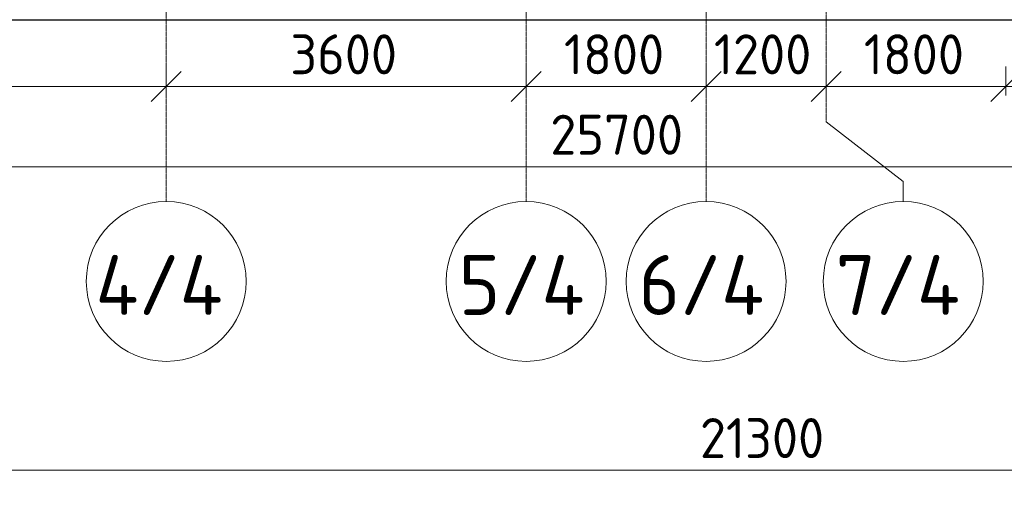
# Model space of a CAD drawing. Header units: millimetres. Extents: x -9064 to 167246, y -7619 to 134351.
# Tile 60 of 112: x 111453 to 121303, y -5560 to -900. Entities that reach past the tile are written whole.
import ezdxf

# ---------------------------------------------------------------- set-up
doc = ezdxf.new("R2010")
doc.units = ezdxf.units.MM
doc.linetypes.add('3_ Штрих_ 5 х 3 мм', pattern=[8, 5, -3])
doc.linetypes.add('4_ Штрихпунктир_ 10 х 2 мм', pattern=[14, 10, -2, 0, -2])
for name, color, linetype, lineweight in [('A-ANNO-DIMS', 7, 'Continuous', 5), ('A-ANNO-DIMS-200', 7, 'Continuous', 5), ('A-DETL', 7, 'Continuous', 15), ('S-GRID', 7, 'Continuous', 5), ('S-GRID-IDEN', 7, 'Continuous', 5)]:
    doc.layers.add(name, color=color, linetype=linetype, lineweight=lineweight)
doc.styles.add('GOST Common_1', font='GOST_Common.ttf', dxfattribs={"height": 600})
doc.styles.add('GOST Common_2', font='GOST_Common.ttf', dxfattribs={"height": 400})
doc.dimstyles.new('2_мм', dxfattribs={"dimscale": 304.8, "dimtxt": 402.285999, "dimasz": 0.984252, "dimexe": 0.656168, "dimexo": 0.984252, "dimgap": 0, "dimtad": 1, "dimdec": 0, "dimdsep": 46, "dimtxsty": 'GOST Common_2', "dimblk1": 'OBLIQUE', "dimblk2": 'OBLIQUE', "dimsah": 1, "dimcen": 0.09, "dimdle": 0.656168, "dimadec": 5, "dimazin": 2, "dimtfac": 1, "dimtdec": 4, "dimtix": 1, "dimtmove": 0, "dimatfit": 3, "dimfxl": 1, "dimtvp": 1, "dimtolj": 1, "dimtzin": 0, "dimarcsym": 2})
doc.dimstyles.new('2_мм_1', dxfattribs={"dimscale": 304.8, "dimtxt": 402.285999, "dimasz": 0.984252, "dimexe": 0.656168, "dimexo": 0.984252, "dimgap": 0, "dimtad": 1, "dimdec": 0, "dimdsep": 46, "dimtxsty": 'GOST Common_2', "dimblk1": 'OBLIQUE', "dimblk2": 'OBLIQUE', "dimsah": 1, "dimcen": 0.09, "dimdle": 0.656168, "dimadec": 5, "dimazin": 2, "dimtfac": 1, "dimtdec": 4, "dimtix": 1, "dimtmove": 1, "dimatfit": 3, "dimfxl": 1, "dimtvp": 1, "dimtolj": 1, "dimtzin": 0, "dimarcsym": 2})

# ---------------------------------------------------------------- blocks, each defined once
blk = doc.blocks.new('Ось сетки - 8_0 мм-31302-Маркировочный план-схема -2 этажа на отм_-9_600')
at = {"layer": 'S-GRID-IDEN'}
blk.add_circle((0, 0), 4, dxfattribs=at)
blk = doc.blocks.new('DIMBLOCK148-Маркировочный план-схема -2 этажа на отм_-9_600')
at = {"layer": 'A-ANNO-DIMS-200'}
for p, q in [((105970, -2461.8), (105970, -2174)), ((131670, -2461.8), (131670, -2174)), ((105770, -2374), (131870, -2374)), ((105970, -2374), (105970, -2461.8)), ((116761.3, -2374), (118359.1, -2374)), ((118359.1, -2374), (118820, -2374)), ((131670, -2374), (131670, -2461.8))]:
    blk.add_line(p, q, dxfattribs=at)
at = {"layer": 'A-ANNO-DIMS-200', "lineweight": 25}
for p, q in [((105970, -2374), (106120, -2224)), ((131670, -2374), (131820, -2224)), ((105970, -2374), (105820, -2524)), ((131670, -2374), (131520, -2524))]:
    blk.add_line(p, q, dxfattribs=at)
at = {"layer": 'A-ANNO-DIMS-200', "color": 0, "insert": (116761.3, -1851.2), "char_height": 400, "width": 1677.328, "attachment_point": 1, "line_spacing_factor": 1.022761, "style": 'GOST Common_2'}
blk.add_mtext('25700', dxfattribs=at)
blk = doc.blocks.new('_Oblique')
at = {"color": 0, "linetype": 'ByBlock', "lineweight": -2}
blk.add_line((-0.5, -0.5), (0.5, 0.5), dxfattribs=at)
blk = doc.blocks.new('DIMBLOCK150-Маркировочный план-схема -2 этажа на отм_-9_600')
at = {"layer": 'A-ANNO-DIMS-200'}
for p, q in [((108270, -1657.4), (108270, -1369.6)), ((112920, -1657.4), (112920, -1369.6)), ((108270, -1569.6), (112920, -1569.6)), ((108270, -1569.6), (108270, -1657.4)), ((112920, -1569.6), (112920, -1657.4))]:
    blk.add_line(p, q, dxfattribs=at)
at = {"layer": 'A-ANNO-DIMS-200', "lineweight": 25}
for p, q in [((108270, -1569.6), (108420, -1419.6)), ((112920, -1569.6), (113070, -1419.6)), ((108270, -1569.6), (108120, -1719.6)), ((112920, -1569.6), (112770, -1719.6))]:
    blk.add_line(p, q, dxfattribs=at)
at = {"layer": 'A-ANNO-DIMS-200', "color": 0, "insert": (110015.4, -1046.8), "char_height": 400, "width": 1390.955, "attachment_point": 1, "line_spacing_factor": 1.022761, "style": 'GOST Common_2'}
blk.add_mtext('4650', dxfattribs=at)
blk = doc.blocks.new('DIMBLOCK151-Маркировочный план-схема -2 этажа на отм_-9_600')
at = {"layer": 'A-ANNO-DIMS-200'}
for p, q in [((112920, -1657.4), (112920, -1369.6)), ((116520, -1657.4), (116520, -1369.6)), ((112920, -1569.6), (116520, -1569.6)), ((112920, -1569.6), (112920, -1657.4)), ((116520, -1569.6), (116520, -1657.4))]:
    blk.add_line(p, q, dxfattribs=at)
at = {"layer": 'A-ANNO-DIMS-200', "lineweight": 25}
for p, q in [((112920, -1569.6), (113070, -1419.6)), ((116520, -1569.6), (116670, -1419.6)), ((112920, -1569.6), (112770, -1719.6)), ((116520, -1569.6), (116370, -1719.6))]:
    blk.add_line(p, q, dxfattribs=at)
at = {"layer": 'A-ANNO-DIMS-200', "color": 0, "insert": (114160.9, -1046.8), "char_height": 400, "width": 1341.862, "attachment_point": 1, "line_spacing_factor": 1.022761, "style": 'GOST Common_2'}
blk.add_mtext('3600', dxfattribs=at)
blk = doc.blocks.new('DIMBLOCK152-Маркировочный план-схема -2 этажа на отм_-9_600')
at = {"layer": 'A-ANNO-DIMS-200'}
for p, q in [((116520, -1657.4), (116520, -1369.6)), ((118320, -1657.4), (118320, -1369.6)), ((116520, -1569.6), (118320, -1569.6)), ((116520, -1569.6), (116520, -1657.4)), ((118320, -1569.6), (118320, -1657.4))]:
    blk.add_line(p, q, dxfattribs=at)
at = {"layer": 'A-ANNO-DIMS-200', "lineweight": 25}
for p, q in [((116520, -1569.6), (116670, -1419.6)), ((118320, -1569.6), (118470, -1419.6)), ((116520, -1569.6), (116370, -1719.6)), ((118320, -1569.6), (118170, -1719.6))]:
    blk.add_line(p, q, dxfattribs=at)
at = {"layer": 'A-ANNO-DIMS-200', "color": 0, "insert": (116898.4, -1046.8), "char_height": 400, "width": 1251.859, "attachment_point": 1, "line_spacing_factor": 1.022761, "style": 'GOST Common_2'}
blk.add_mtext('1800', dxfattribs=at)
blk = doc.blocks.new('DIMBLOCK153-Маркировочный план-схема -2 этажа на отм_-9_600')
at = {"layer": 'A-ANNO-DIMS-200'}
for p, q in [((118320, -1657.4), (118320, -1369.6)), ((119520, -1657.4), (119520, -1369.6)), ((118320, -1569.6), (119520, -1569.6)), ((118320, -1569.6), (118320, -1657.4)), ((119520, -1569.6), (119520, -1657.4))]:
    blk.add_line(p, q, dxfattribs=at)
at = {"layer": 'A-ANNO-DIMS-200', "lineweight": 25}
for p, q in [((118320, -1569.6), (118470, -1419.6)), ((119520, -1569.6), (119670, -1419.6)), ((118320, -1569.6), (118170, -1719.6)), ((119520, -1569.6), (119370, -1719.6))]:
    blk.add_line(p, q, dxfattribs=at)
at = {"layer": 'A-ANNO-DIMS-200', "color": 0, "insert": (118398.4, -1046.8), "char_height": 400, "width": 1251.859, "attachment_point": 1, "line_spacing_factor": 1.022761, "style": 'GOST Common_2'}
blk.add_mtext('1200', dxfattribs=at)
blk = doc.blocks.new('DIMBLOCK154-Маркировочный план-схема -2 этажа на отм_-9_600')
at = {"layer": 'A-ANNO-DIMS-200'}
for p, q in [((119520, -1657.4), (119520, -1369.6)), ((121320, -1657.4), (121320, -1369.6)), ((119520, -1569.6), (121320, -1569.6)), ((119520, -1569.6), (119520, -1657.4)), ((121320, -1569.6), (121320, -1657.4))]:
    blk.add_line(p, q, dxfattribs=at)
at = {"layer": 'A-ANNO-DIMS-200', "lineweight": 25}
for p, q in [((119520, -1569.6), (119670, -1419.6)), ((121320, -1569.6), (121470, -1419.6)), ((119520, -1569.6), (119370, -1719.6)), ((121320, -1569.6), (121170, -1719.6))]:
    blk.add_line(p, q, dxfattribs=at)
at = {"layer": 'A-ANNO-DIMS-200', "color": 0, "insert": (119898.4, -1046.8), "char_height": 400, "width": 1251.859, "attachment_point": 1, "line_spacing_factor": 1.022761, "style": 'GOST Common_2'}
blk.add_mtext('1800', dxfattribs=at)
blk = doc.blocks.new('DIMBLOCK155-Маркировочный план-схема -2 этажа на отм_-9_600')
at = {"layer": 'A-ANNO-DIMS-200'}
for p, q in [((121320, -1657.4), (121320, -1369.6)), ((124920, -1657.4), (124920, -1369.6)), ((121320, -1569.6), (124920, -1569.6)), ((121320, -1569.6), (121320, -1657.4)), ((124920, -1569.6), (124920, -1657.4))]:
    blk.add_line(p, q, dxfattribs=at)
at = {"layer": 'A-ANNO-DIMS-200', "lineweight": 25}
for p, q in [((121320, -1569.6), (121470, -1419.6)), ((124920, -1569.6), (125070, -1419.6)), ((121320, -1569.6), (121170, -1719.6)), ((124920, -1569.6), (124770, -1719.6))]:
    blk.add_line(p, q, dxfattribs=at)
at = {"layer": 'A-ANNO-DIMS-200', "color": 0, "insert": (122560.9, -1046.8), "char_height": 400, "width": 1341.862, "attachment_point": 1, "line_spacing_factor": 1.022761, "style": 'GOST Common_2'}
blk.add_mtext('3600', dxfattribs=at)
blk = doc.blocks.new('DIMBLOCK164-Маркировочный план-схема -2 этажа на отм_-9_600')
at = {"layer": 'A-ANNO-DIMS-200'}
for p, q in [((108270, -5497.8), (108270, -5210)), ((129570, -5497.8), (129570, -5210)), ((108270, -5410), (129570, -5410)), ((108270, -5410), (108270, -5497.8)), ((129570, -5410), (129570, -5497.8))]:
    blk.add_line(p, q, dxfattribs=at)
at = {"layer": 'A-ANNO-DIMS-200', "lineweight": 25}
for p, q in [((108270, -5410), (108420, -5260)), ((129570, -5410), (129720, -5260)), ((108270, -5410), (108120, -5560)), ((129570, -5410), (129420, -5560))]:
    blk.add_line(p, q, dxfattribs=at)
at = {"layer": 'A-ANNO-DIMS-200', "color": 0, "insert": (118258.6, -4887.2), "char_height": 400, "width": 1587.325, "attachment_point": 1, "line_spacing_factor": 1.022761, "style": 'GOST Common_2'}
blk.add_mtext('21300', dxfattribs=at)

msp = doc.modelspace()

# ---------------------------------------------------------------- linework, layer by layer
at = {"layer": 'A-DETL', "linetype": '3_ Штрих_ 5 х 3 мм', "lineweight": 30}
msp.add_line((104300, -900), (133020, -900), dxfattribs=at)
at = {"layer": 'S-GRID', "linetype": '4_ Штрихпунктир_ 10 х 2 мм'}
for p, q in [((112920, -2719.3), (112920, 60921.2)), ((116520, -2719.3), (116520, 60921.2)), ((118320, -2719.3), (118320, 60921.2)), ((119520, -1921.1), (119520, 60921.2))]:
    msp.add_line(p, q, dxfattribs=at)
at = {"layer": 'S-GRID'}
for p, q in [((119520, -1921.1), (120292.4, -2517.8)), ((120292.4, -2517.8), (120292.4, -2719.3))]:
    msp.add_line(p, q, dxfattribs=at)

# ---------------------------------------------------------------- block references
at = {"layer": 'S-GRID-IDEN', "xscale": 199.9999999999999, "yscale": 199.9999999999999, "zscale": 199.9999999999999}
for p in [(112920, -3519.3), (116520, -3519.3), (118320, -3519.3), (120292.4, -3519.3)]:
    msp.add_blockref('Ось сетки - 8_0 мм-31302-Маркировочный план-схема -2 этажа на отм_-9_600', p, dxfattribs=at)

# ---------------------------------------------------------------- texts
at = {"layer": 'S-GRID-IDEN', "char_height": 600, "attachment_point": 1, "style": 'GOST Common_1'}
for s, insert, width in [('4/4', (112211.8, -3255.1), 1699.577), ('5/4', (115844.8, -3255.1), 1619.409), ('6/4', (117644.8, -3255.1), 1619.409), ('7/4', (119617.1, -3255.1), 1619.409)]:
    msp.add_mtext(s, dxfattribs=dict(at, insert=insert, width=width))

# ---------------------------------------------------------------- dimensions: what is measured, and where the dimension line sits
at = {"layer": 'A-ANNO-DIMS'}
for base, p1, p2, override, picture, middle in [((112920, -1569.6), (108270, -1357.4), (112920, -1357.4), {"dimpost": '<>', "dimfxl": 4650}, 'DIMBLOCK150-Маркировочный план-схема -2 этажа на отм_-9_600', (110595, -1369.6)), ((116520, -1569.6), (112920, -1357.4), (116520, -1357.4), {"dimpost": '<>', "dimfxl": 3600}, 'DIMBLOCK151-Маркировочный план-схема -2 этажа на отм_-9_600', (114720, -1369.6)), ((118320, -1569.6), (116520, -1357.4), (118320, -1357.4), {"dimpost": '<>', "dimfxl": 1800}, 'DIMBLOCK152-Маркировочный план-схема -2 этажа на отм_-9_600', (117420, -1369.6)), ((119520, -1569.6), (118320, -1357.4), (119520, -1357.4), {"dimpost": '<>', "dimfxl": 1200}, 'DIMBLOCK153-Маркировочный план-схема -2 этажа на отм_-9_600', (118920, -1369.6)), ((121320, -1569.6), (119520, -1357.4), (121320, -1357.4), {"dimpost": '<>', "dimfxl": 1800}, 'DIMBLOCK154-Маркировочный план-схема -2 этажа на отм_-9_600', (120420, -1369.6)), ((124920, -1569.6), (121320, -1357.4), (124920, -1357.4), {"dimpost": '<>', "dimfxl": 3600}, 'DIMBLOCK155-Маркировочный план-схема -2 этажа на отм_-9_600', (123120, -1369.6)), ((129570, -5410), (108270, -5197.8), (129570, -5197.8), {"dimpost": '<>', "dimfxl": 21300}, 'DIMBLOCK164-Маркировочный план-схема -2 этажа на отм_-9_600', (118920, -5210))]:
    dim = msp.add_linear_dim(base=base, p1=p1, p2=p2, dimstyle='2_мм', override=override, dxfattribs=at)
    dim.commit()
    dim.dimension.update_dxf_attribs({"geometry": picture, "text_midpoint": middle})
dim = msp.add_linear_dim(base=(131670, -2374), p1=(105970, -2161.8), p2=(131670, -2161.8), dimstyle='2_мм_1', override={"dimpost": '<>', "dimfxl": 25700}, dxfattribs=at)
dim.commit()
dim.dimension.update_dxf_attribs({"geometry": 'DIMBLOCK148-Маркировочный план-схема -2 этажа на отм_-9_600', "text_midpoint": (117599.9, -2117.9), "dimtype": 160})

doc.saveas('drawing.dxf')
